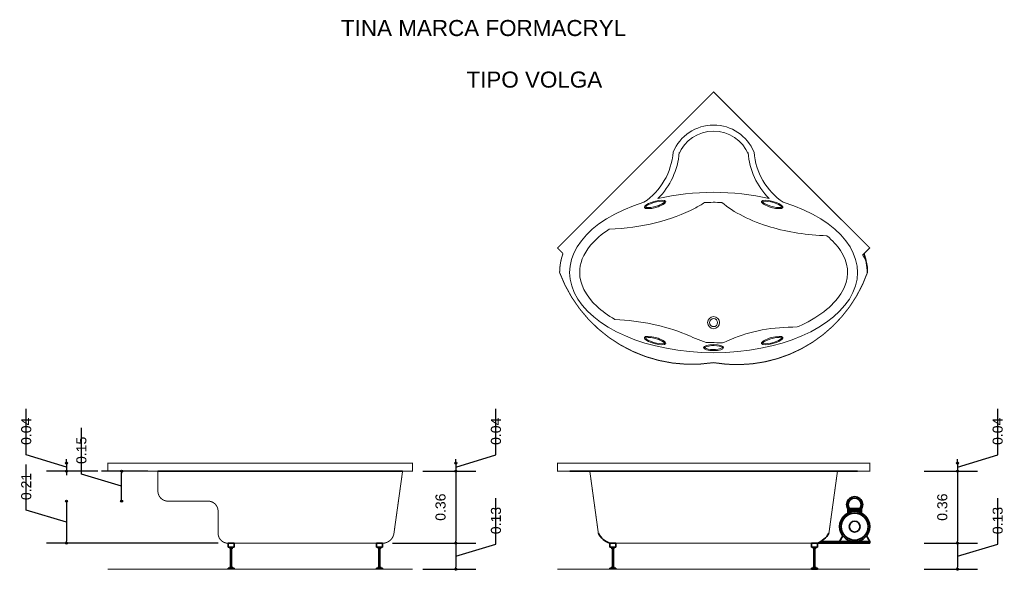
# Model space of a CAD drawing. Extents: x 163.46 to 168.37, y 181.65 to 184.4.
import ezdxf

# ---------------------------------------------------------------- set-up
doc = ezdxf.new("R2010")
doc.units = 0
doc.header["$MEASUREMENT"] = 0
doc.layers.add('CONTORNO', color=170, linetype='Continuous', lineweight=15)
for name, color, linetype, lineweight, plot in [('cotas', 3, 'Continuous', 13, False), ('muebles', 2, 'Continuous', 18, False), ('rotulos', 1, 'Continuous', 25, False), ('TRAZO', 7, 'Continuous', 35, False)]:
    doc.layers.add(name, color=color, linetype=linetype, lineweight=lineweight, plot=plot)
doc.styles.add('cotas', font='ARIAL.TTF')
doc.styles.add('rotulo', font='swissko.ttf')
doc.dimstyles.new('ISO-25', dxfattribs={"dimtxt": 2.4, "dimasz": 1, "dimexe": 1.25, "dimexo": 0.625, "dimtad": 1, "dimrnd": 0.0215, "dimtxsty": 'cotas', "dimblk": 'ORIGIN2', "dimcen": 1, "dimazin": 0, "dimtfac": 1, "dimtmove": 0, "dimatfit": 3, "dimldrblk": 'ORIGIN2', "dimfxl": 0, "dimlwe": 0, "dimarcsym": 0})

# ---------------------------------------------------------------- blocks, each defined once
blk = doc.blocks.new('_Origin2')
at = {"color": 0, "lineweight": -2}
blk.add_line((-0.5, 0), (-1, 0), dxfattribs=at)
for radius in [0.5, 0.25]:
    blk.add_circle((0, 0), radius, dxfattribs=at)
blk = doc.blocks.new('*D3')
at = {"color": 0, "linetype": 'ByBlock'}
for p, q in [((163.7666, 182.1331), (163.7666, 182.3634)), ((163.9671, 182.0729), (163.7666, 182.1331)), ((164.0979, 182.1479), (163.8671, 182.1479)), ((163.9671, 182.0079), (163.9671, 182.1379))]:
    blk.add_line(p, q, dxfattribs=at)
at = {"layer": 'Defpoints', "color": 0, "linetype": 'ByBlock'}
for p in [(163.9671, 182.1479), (164.1479, 182.1479), (164.1979, 181.9979)]:
    blk.add_point(p, dxfattribs=at)
at = {"color": 0, "linetype": 'ByBlock', "xscale": 0.01, "yscale": 0.01, "zscale": 0.01}
for p, rotation in [((163.9671, 182.1479), 90), ((163.9671, 181.9979), 270)]:
    blk.add_blockref('_Origin2', p, dxfattribs=dict(at, rotation=rotation))
at = {"color": 0, "linetype": 'ByBlock', "insert": (163.7666, 182.1831), "char_height": 0.05, "attachment_point": 4, "rotation": 90, "style": 'cotas'}
blk.add_mtext('0.15', dxfattribs=at)
blk = doc.blocks.new('*D2')
at = {"color": 0, "linetype": 'ByBlock'}
for p, q in [((163.4916, 182.2281), (163.4916, 182.4578)), ((163.6921, 182.1679), (163.4916, 182.2281)), ((163.6921, 182.1979), (163.6921, 182.2079)), ((163.6921, 182.1879), (163.6921, 182.1479)), ((163.6921, 182.1879), (163.6921, 182.1479)), ((163.8479, 182.1479), (163.5921, 182.1479)), ((163.6921, 182.1379), (163.6921, 182.1279))]:
    blk.add_line(p, q, dxfattribs=at)
at = {"layer": 'Defpoints', "color": 0, "linetype": 'ByBlock'}
for p in [(163.8979, 182.1879), (163.6921, 182.1479), (163.8979, 182.1479)]:
    blk.add_point(p, dxfattribs=at)
at = {"color": 0, "linetype": 'ByBlock', "xscale": 0.01, "yscale": 0.01, "zscale": 0.01}
for p, rotation in [((163.6921, 182.1879), 270), ((163.6921, 182.1479), 90)]:
    blk.add_blockref('_Origin2', p, dxfattribs=dict(at, rotation=rotation))
at = {"color": 0, "linetype": 'ByBlock', "insert": (163.4916, 182.2781), "char_height": 0.05, "attachment_point": 4, "rotation": 90, "style": 'cotas'}
blk.add_mtext('0.04', dxfattribs=at)
blk = doc.blocks.new('*D1')
at = {"color": 0, "linetype": 'ByBlock'}
for p, q in [((163.4916, 181.9531), (163.4916, 182.1809)), ((163.6921, 181.9879), (163.6921, 181.7979)), ((163.6921, 181.8929), (163.4916, 181.9531)), ((164.4479, 181.7879), (163.5921, 181.7879))]:
    blk.add_line(p, q, dxfattribs=at)
at = {"layer": 'Defpoints', "color": 0, "linetype": 'ByBlock'}
for p in [(164.1979, 181.9979), (163.6921, 181.7879), (164.4979, 181.7879)]:
    blk.add_point(p, dxfattribs=at)
at = {"color": 0, "linetype": 'ByBlock', "xscale": 0.01, "yscale": 0.01, "zscale": 0.01}
for p, rotation in [((163.6921, 181.9979), 90), ((163.6921, 181.7879), 270)]:
    blk.add_blockref('_Origin2', p, dxfattribs=dict(at, rotation=rotation))
at = {"color": 0, "linetype": 'ByBlock', "insert": (163.4916, 182.0031), "char_height": 0.05, "attachment_point": 4, "rotation": 90, "style": 'cotas'}
blk.add_mtext('0.21', dxfattribs=at)
blk = doc.blocks.new('*D9')
at = {"color": 0, "linetype": 'ByBlock'}
for p, q in [((168.3349, 182.2281), (168.3349, 182.4578)), ((168.1344, 182.1679), (168.3349, 182.2281)), ((168.1344, 182.1979), (168.1344, 182.2079)), ((168.1344, 182.1879), (168.1344, 182.1479)), ((168.1344, 182.1879), (168.1344, 182.1479)), ((167.969, 182.1479), (168.2344, 182.1479)), ((168.1344, 182.1379), (168.1344, 182.1279))]:
    blk.add_line(p, q, dxfattribs=at)
at = {"layer": 'Defpoints', "color": 0, "linetype": 'ByBlock'}
for p in [(167.919, 182.1879), (167.919, 182.1479), (168.1344, 182.1479)]:
    blk.add_point(p, dxfattribs=at)
at = {"color": 0, "linetype": 'ByBlock', "xscale": 0.01, "yscale": 0.01, "zscale": 0.01}
for p, rotation in [((168.1344, 182.1879), 270), ((168.1344, 182.1479), 90)]:
    blk.add_blockref('_Origin2', p, dxfattribs=dict(at, rotation=rotation))
at = {"color": 0, "linetype": 'ByBlock', "insert": (168.3349, 182.2781), "char_height": 0.05, "attachment_point": 4, "rotation": 90, "style": 'cotas'}
blk.add_mtext('0.04', dxfattribs=at)
blk = doc.blocks.new('*D8')
at = {"color": 0, "linetype": 'ByBlock'}
for p, q in [((168.1344, 182.1379), (168.1344, 181.7979)), ((167.969, 181.7879), (168.2344, 181.7879))]:
    blk.add_line(p, q, dxfattribs=at)
at = {"layer": 'Defpoints', "color": 0, "linetype": 'ByBlock'}
for p in [(167.919, 182.1479), (167.919, 181.7879), (168.1344, 181.7879)]:
    blk.add_point(p, dxfattribs=at)
at = {"color": 0, "linetype": 'ByBlock', "xscale": 0.01, "yscale": 0.01, "zscale": 0.01}
for p, rotation in [((168.1344, 182.1479), 90), ((168.1344, 181.7879), 270)]:
    blk.add_blockref('_Origin2', p, dxfattribs=dict(at, rotation=rotation))
at = {"color": 0, "linetype": 'ByBlock', "insert": (168.0589, 181.9679), "char_height": 0.05, "attachment_point": 5, "rotation": 90, "style": 'cotas'}
blk.add_mtext('0.36', dxfattribs=at)
blk = doc.blocks.new('*D7')
at = {"color": 0, "linetype": 'ByBlock'}
for p, q in [((168.335, 181.7831), (168.335, 182.013)), ((168.1344, 181.7229), (168.335, 181.7831)), ((168.1344, 181.7779), (168.1344, 181.6679)), ((167.969, 181.6579), (168.2344, 181.6579))]:
    blk.add_line(p, q, dxfattribs=at)
at = {"layer": 'Defpoints', "color": 0, "linetype": 'ByBlock'}
for p in [(167.919, 181.7879), (167.919, 181.6579), (168.1344, 181.6579)]:
    blk.add_point(p, dxfattribs=at)
at = {"color": 0, "linetype": 'ByBlock', "xscale": 0.01, "yscale": 0.01, "zscale": 0.01}
for p, rotation in [((168.1344, 181.7879), 90), ((168.1344, 181.6579), 270)]:
    blk.add_blockref('_Origin2', p, dxfattribs=dict(at, rotation=rotation))
at = {"color": 0, "linetype": 'ByBlock', "insert": (168.335, 181.8331), "char_height": 0.05, "attachment_point": 4, "rotation": 90, "style": 'cotas'}
blk.add_mtext('0.13', dxfattribs=at)
blk = doc.blocks.new('*D6')
at = {"color": 0, "linetype": 'ByBlock'}
for p, q in [((165.8334, 182.2281), (165.8334, 182.4578)), ((165.6328, 182.1679), (165.8334, 182.2281)), ((165.6328, 182.1979), (165.6328, 182.2079)), ((165.6328, 182.1879), (165.6328, 182.1479)), ((165.6328, 182.1879), (165.6328, 182.1479)), ((165.4679, 182.1479), (165.7328, 182.1479)), ((165.6328, 182.1379), (165.6328, 182.1279))]:
    blk.add_line(p, q, dxfattribs=at)
at = {"layer": 'Defpoints', "color": 0, "linetype": 'ByBlock'}
for p in [(165.4179, 182.1879), (165.4179, 182.1479), (165.6328, 182.1479)]:
    blk.add_point(p, dxfattribs=at)
at = {"color": 0, "linetype": 'ByBlock', "xscale": 0.01, "yscale": 0.01, "zscale": 0.01}
for p, rotation in [((165.6328, 182.1879), 270), ((165.6328, 182.1479), 90)]:
    blk.add_blockref('_Origin2', p, dxfattribs=dict(at, rotation=rotation))
at = {"color": 0, "linetype": 'ByBlock', "insert": (165.8334, 182.2781), "char_height": 0.05, "attachment_point": 4, "rotation": 90, "style": 'cotas'}
blk.add_mtext('0.04', dxfattribs=at)
blk = doc.blocks.new('*D5')
at = {"color": 0, "linetype": 'ByBlock'}
for p, q in [((165.6328, 182.1379), (165.6328, 181.7979)), ((165.3174, 181.7879), (165.7328, 181.7879))]:
    blk.add_line(p, q, dxfattribs=at)
at = {"layer": 'Defpoints', "color": 0, "linetype": 'ByBlock'}
for p in [(165.4179, 182.1479), (165.2674, 181.7879), (165.6328, 181.7879)]:
    blk.add_point(p, dxfattribs=at)
at = {"color": 0, "linetype": 'ByBlock', "xscale": 0.01, "yscale": 0.01, "zscale": 0.01}
for p, rotation in [((165.6328, 182.1479), 90), ((165.6328, 181.7879), 270)]:
    blk.add_blockref('_Origin2', p, dxfattribs=dict(at, rotation=rotation))
at = {"color": 0, "linetype": 'ByBlock', "insert": (165.5573, 181.9679), "char_height": 0.05, "attachment_point": 5, "rotation": 90, "style": 'cotas'}
blk.add_mtext('0.36', dxfattribs=at)
blk = doc.blocks.new('*D4')
at = {"color": 0, "linetype": 'ByBlock'}
for p, q in [((165.8334, 181.7831), (165.8334, 182.013)), ((165.6328, 181.7229), (165.8334, 181.7831)), ((165.6328, 181.7779), (165.6328, 181.6679)), ((165.4679, 181.6579), (165.7328, 181.6579))]:
    blk.add_line(p, q, dxfattribs=at)
at = {"layer": 'Defpoints', "color": 0, "linetype": 'ByBlock'}
for p in [(165.2674, 181.7879), (165.4179, 181.6579), (165.6328, 181.6579)]:
    blk.add_point(p, dxfattribs=at)
at = {"color": 0, "linetype": 'ByBlock', "xscale": 0.01, "yscale": 0.01, "zscale": 0.01}
for p, rotation in [((165.6328, 181.7879), 90), ((165.6328, 181.6579), 270)]:
    blk.add_blockref('_Origin2', p, dxfattribs=dict(at, rotation=rotation))
at = {"color": 0, "linetype": 'ByBlock', "insert": (165.8334, 181.8331), "char_height": 0.05, "attachment_point": 4, "rotation": 90, "style": 'cotas'}
blk.add_mtext('0.13', dxfattribs=at)

msp = doc.modelspace()

# ---------------------------------------------------------------- linework, layer by layer
at = {"layer": 'CONTORNO'}
for p, q in [((163.8979, 181.6579), (165.4179, 181.6579)), ((167.6967, 181.6579), (166.1401, 181.6579))]:
    msp.add_line(p, q, dxfattribs=at)
at = {"layer": 'CONTORNO', "const_width": 0.005}
for points in [[(167.6613, 183.2249), (167.6967, 183.2602), (166.9184, 184.0385), (166.1401, 183.2602), (166.1676, 183.2328, 0.087661), (166.1507, 183.1379, 0.356549), (166.9183, 182.6885, 0.365459), (167.6854, 183.1379, 0.193299), (167.6613, 183.2249, 0.373057)], [(165.3679, 182.1479), (165.4179, 182.1479), (165.4179, 182.1879), (163.8979, 182.1879), (163.8979, 182.1479), (164.1479, 182.1479), (164.1479, 182.0479, 0.414214), (164.1979, 181.9979), (164.3979, 181.9979)], [(167.4934, 181.8379), (167.5361, 182.1479), (167.6967, 182.1479), (167.6967, 182.1879), (166.1401, 182.1879), (166.1401, 182.1479), (166.3011, 182.1479), (166.3438, 181.8379, 0.197712), (166.4012, 181.7879), (167.4361, 181.7879, 0.154051), (167.4934, 181.8379, 5.6429)], [(164.4479, 181.8379, 0.414214), (164.4979, 181.7879), (165.2674, 181.7879, 0.374346), (165.3248, 181.8379), (165.3679, 182.1479)], [(164.3979, 181.9979, -0.414214), (164.4479, 181.9479), (164.4479, 181.8379)]]:
    msp.add_lwpolyline(points, format="xyb", dxfattribs=at)
at = {"layer": 'muebles'}
for radius in [0.03, 0.02]:
    msp.add_circle((166.9184, 182.8879), radius, dxfattribs=at)
for centre, radius, start, end in [((166.9184, 183.6557), 0.2177, 22.208, 157.792), ((166.9184, 183.6557), 0.1877, 22.208, 157.792), ((166.3849, 183.7641), 0.333, 303.9681, 355.4961), ((166.3849, 183.7641), 0.363, 314.8702, 355.4961), ((167.4519, 183.7641), 0.363, 184.5039, 225.1298), ((167.4519, 183.7641), 0.333, 184.5039, 236.0319)]:
    msp.add_arc(centre, radius, start, end, dxfattribs=at)
for start_param, end_param in [(4.31551, 5.109268), (5.217749, 10.490214)]:
    msp.add_ellipse((166.9184, 183.1379), major_axis=(-0.7177, 0), ratio=0.557326, start_param=start_param, end_param=end_param, dxfattribs=at)
at = {"layer": 'muebles', "extrusion": (0, 0, -1)}
for centre, major_axis in [((166.6266, 183.4776), (-0.0529, -0.0151)), ((167.2102, 182.7983), (0.0529, 0.0151))]:
    msp.add_ellipse(centre, major_axis=major_axis, ratio=0.283384, dxfattribs=at)
at = {"layer": 'muebles'}
for centre, major_axis, ratio in [((167.2102, 183.4776), (0.0529, -0.0151), 0.283384), ((166.6266, 182.7983), (-0.0529, 0.0151), 0.283384), ((166.9184, 182.7635), (-0.05, 0), 0.301594)]:
    msp.add_ellipse(centre, major_axis=major_axis, ratio=ratio, dxfattribs=at)
for points, knots in [([(166.3983, 183.3543), (166.5575, 183.3602), (166.712, 183.3984), (166.8416, 183.467), (166.8582, 183.4768), (166.8736, 183.4871)], [7.9195764, 7.9195764, 7.9195764, 7.9195764, 8.6133855, 8.6133855, 8.7230734, 8.7230734, 8.7230734, 8.7230734]), ([(166.5786, 183.4638), (166.5787, 183.4645), (166.581, 183.4679), (166.596, 183.4783), (166.6151, 183.4861), (166.6544, 183.4951), (166.6736, 183.4924), (166.6747, 183.4913)], [0.156791, 0.156791, 0.156791, 0.156791, 0.693145, 0.693145, 1.757455, 1.757455, 2.984801, 2.984801, 2.984801, 2.984801]), ([(166.6747, 183.4913), (166.6746, 183.4906), (166.6722, 183.4872), (166.6573, 183.4768), (166.6381, 183.4691), (166.5989, 183.4601), (166.5797, 183.4627), (166.5786, 183.4638)], [3.298384, 3.298384, 3.298384, 3.298384, 3.834738, 3.834738, 4.899048, 4.899048, 6.126394, 6.126394, 6.126394, 6.126394]), ([(166.959, 183.4873), (166.9587, 183.4873), (166.9585, 183.4873), (166.93, 183.4882), (166.9017, 183.4881), (166.8736, 183.4871)], [10.9366792, 10.9366792, 10.9366792, 10.9366792, 10.9378944, 10.9378944, 11.060634, 11.060634, 11.060634, 11.060634]), ([(166.959, 183.4873), (167.0182, 183.4378), (167.1031, 183.3942), (167.289, 183.3393), (167.3856, 183.3243), (167.4836, 183.321)], [6.8693756, 6.8693756, 6.8693756, 6.8693756, 7.3671738, 7.3671738, 7.7943209, 7.7943209, 7.7943209, 7.7943209]), ([(167.2583, 183.4638), (167.2581, 183.4645), (167.2558, 183.4679), (167.2409, 183.4783), (167.2217, 183.4861), (167.1824, 183.4951), (167.1632, 183.4924), (167.1621, 183.4913)], [0.156791, 0.156791, 0.156791, 0.156791, 0.693145, 0.693145, 1.757455, 1.757455, 2.984801, 2.984801, 2.984801, 2.984801]), ([(167.1621, 183.4913), (167.1623, 183.4906), (167.1646, 183.4872), (167.1795, 183.4768), (167.1987, 183.4691), (167.2379, 183.4601), (167.2572, 183.4627), (167.2583, 183.4638)], [3.298384, 3.298384, 3.298384, 3.298384, 3.834738, 3.834738, 4.899048, 4.899048, 6.126394, 6.126394, 6.126394, 6.126394]), ([(166.3983, 183.3543), (166.3601, 183.3292), (166.3286, 183.3018), (166.2678, 183.2285), (166.2507, 183.1827), (166.2507, 183.1379), (166.2507, 183.0819), (166.2781, 183.0233), (166.3621, 182.9456), (166.3921, 182.9239), (166.4264, 182.904)], [5.581003, 5.581003, 5.581003, 5.581003, 5.850848, 5.850848, 6.283185, 6.283185, 6.283185, 6.82518, 6.82518, 7.049297, 7.049297, 7.049297, 7.049297]), ([(167.3351, 182.8664), (167.354, 182.8744), (167.3721, 182.883), (167.4829, 182.9416), (167.5454, 183.005), (167.5968, 183.1271), (167.5908, 183.1867), (167.5343, 183.2728), (167.5117, 183.2975), (167.4836, 183.321)], [8.507458, 8.507458, 8.507458, 8.507458, 8.613385, 8.613385, 9.194513, 9.194513, 9.77564, 9.77564, 10.011478, 10.011478, 10.011478, 10.011478]), ([(166.8813, 182.7886), (166.8447, 182.8006), (166.8097, 182.8173), (166.678, 182.8718), (166.5539, 182.8981), (166.4264, 182.904)], [3.901256, 3.901256, 3.901256, 3.901256, 4.0735818, 4.0735818, 4.6301487, 4.6301487, 4.6301487, 4.6301487]), ([(167.3351, 182.8664), (167.2169, 182.8657), (167.0991, 182.8478), (166.9849, 182.7955), (166.9759, 182.7914), (166.9636, 182.788)], [4.7217402, 4.7217402, 4.7217402, 4.7217402, 5.2358363, 5.2358363, 5.3439854, 5.3439854, 5.3439854, 5.3439854]), ([(166.6747, 182.7846), (166.6746, 182.7852), (166.6722, 182.7887), (166.6573, 182.799), (166.6381, 182.8068), (166.5989, 182.8158), (166.5797, 182.8132), (166.5786, 182.812)], [3.298384, 3.298384, 3.298384, 3.298384, 3.834738, 3.834738, 4.899048, 4.899048, 6.126394, 6.126394, 6.126394, 6.126394]), ([(166.5786, 182.812), (166.5787, 182.8114), (166.581, 182.8079), (166.596, 182.7976), (166.6151, 182.7898), (166.6544, 182.7808), (166.6736, 182.7835), (166.6747, 182.7846)], [0.156791, 0.156791, 0.156791, 0.156791, 0.693145, 0.693145, 1.757455, 1.757455, 2.984801, 2.984801, 2.984801, 2.984801]), ([(167.1621, 182.7846), (167.1623, 182.7852), (167.1646, 182.7887), (167.1795, 182.799), (167.1987, 182.8068), (167.2379, 182.8158), (167.2572, 182.8132), (167.2583, 182.812)], [3.298384, 3.298384, 3.298384, 3.298384, 3.834738, 3.834738, 4.899048, 4.899048, 6.126394, 6.126394, 6.126394, 6.126394]), ([(167.2583, 182.812), (167.2581, 182.8114), (167.2558, 182.8079), (167.2409, 182.7976), (167.2217, 182.7898), (167.1824, 182.7808), (167.1632, 182.7835), (167.1621, 182.7846)], [0.156791, 0.156791, 0.156791, 0.156791, 0.693145, 0.693145, 1.757455, 1.757455, 2.984801, 2.984801, 2.984801, 2.984801]), ([(166.9634, 182.7635), (166.9632, 182.7639), (166.9605, 182.7665), (166.9448, 182.7722), (166.9257, 182.7743), (166.8893, 182.772), (166.8739, 182.7645), (166.8734, 182.7635)], [3.286439, 3.286439, 3.286439, 3.286439, 3.834364, 3.834364, 4.916133, 4.916133, 6.138339, 6.138339, 6.138339, 6.138339]), ([(166.8734, 182.7635), (166.8737, 182.763), (166.8764, 182.7604), (166.8921, 182.7547), (166.9111, 182.7526), (166.9475, 182.7549), (166.9629, 182.7624), (166.9634, 182.7635)], [0.144846, 0.144846, 0.144846, 0.144846, 0.692772, 0.692772, 1.77454, 1.77454, 2.996746, 2.996746, 2.996746, 2.996746])]:
    msp.add_open_spline(points, degree=3, knots=knots, dxfattribs=at)
msp.add_open_spline([(166.8813, 182.7886), (166.8964, 182.7883), (166.9191, 182.788), (166.9636, 182.788)], degree=3, dxfattribs=at)
at = {"layer": 'rotulos'}
msp.add_open_spline([(167.6854, 183.1379), (167.6853, 183.1698), (167.6797, 183.2018), (167.669, 183.2326)], degree=3, dxfattribs=at)
at = {"layer": 'TRAZO'}
for p, q in [((167.6967, 183.2602), (167.6613, 183.2249)), ((164.1479, 182.1479), (165.3679, 182.1479)), ((166.2011, 182.1479), (167.6361, 182.1479)), ((167.587, 181.9604), (167.6563, 181.9604)), ((167.587, 181.9604), (167.587, 181.9375)), ((167.5933, 181.9604), (167.5933, 181.9403)), ((167.5933, 181.9604), (167.5933, 181.9403)), ((167.5993, 181.9604), (167.5993, 181.9425)), ((167.6053, 181.9604), (167.6053, 181.9441)), ((167.6113, 181.9604), (167.6113, 181.9452)), ((167.6173, 181.9604), (167.6173, 181.9458)), ((167.6173, 181.9604), (167.6173, 181.9458)), ((167.6233, 181.9604), (167.6233, 181.9459)), ((167.6293, 181.9604), (167.6293, 181.9456)), ((167.6353, 181.9604), (167.6353, 181.9447)), ((167.6413, 181.9604), (167.6413, 181.9433)), ((167.6473, 181.9604), (167.6473, 181.9414)), ((167.6533, 181.9604), (167.6533, 181.9389)), ((167.6563, 181.9604), (167.6563, 181.9375)), ((164.5279, 181.7879), (164.4979, 181.7879)), ((164.4979, 181.7679), (164.4979, 181.7879)), ((164.5279, 181.7679), (164.5279, 181.7879)), ((165.2674, 181.7879), (165.2374, 181.7879)), ((165.2374, 181.7679), (165.2374, 181.7879)), ((165.2674, 181.7679), (165.2674, 181.7879)), ((166.4312, 181.7879), (166.4012, 181.7879)), ((166.4012, 181.7679), (166.4012, 181.7879)), ((166.4312, 181.7679), (166.4312, 181.7879)), ((167.4361, 181.7879), (167.4061, 181.7879)), ((167.4061, 181.7679), (167.4061, 181.7879)), ((167.4361, 181.7879), (167.6967, 181.7879)), ((167.4361, 181.7679), (167.4361, 181.7879)), ((167.4515, 181.7959), (167.6967, 181.7959)), ((167.5467, 181.7959), (167.5622, 181.8253)), ((167.5467, 181.7959), (167.5467, 181.7879)), ((167.6967, 181.7959), (167.6812, 181.8253)), ((167.6967, 181.7959), (167.6967, 181.7879)), ((164.5279, 181.7679), (164.4979, 181.7679)), ((164.5079, 181.7599), (164.5079, 181.7679)), ((164.5179, 181.7599), (164.5079, 181.7599)), ((164.5104, 181.6709), (164.5104, 181.7599)), ((164.5154, 181.6709), (164.5154, 181.7599)), ((164.5179, 181.7599), (164.5179, 181.7679)), ((165.2674, 181.7679), (165.2374, 181.7679)), ((165.2474, 181.7599), (165.2474, 181.7679)), ((165.2574, 181.7599), (165.2474, 181.7599)), ((165.2499, 181.6709), (165.2499, 181.7599)), ((165.2549, 181.6709), (165.2549, 181.7599)), ((165.2574, 181.7599), (165.2574, 181.7679)), ((166.4312, 181.7679), (166.4012, 181.7679)), ((166.4112, 181.7599), (166.4112, 181.7679)), ((166.4212, 181.7599), (166.4112, 181.7599)), ((166.4137, 181.6709), (166.4137, 181.7599)), ((166.4187, 181.6709), (166.4187, 181.7599)), ((166.4212, 181.7599), (166.4212, 181.7679)), ((167.4361, 181.7679), (167.4061, 181.7679)), ((167.4161, 181.7599), (167.4161, 181.7679)), ((167.4261, 181.7599), (167.4161, 181.7599)), ((167.4186, 181.6709), (167.4186, 181.7599)), ((167.4236, 181.6709), (167.4236, 181.7599)), ((167.4261, 181.7599), (167.4261, 181.7679)), ((164.4979, 181.6579), (164.4979, 181.6629)), ((164.5279, 181.6629), (164.4979, 181.6629)), ((164.5179, 181.6709), (164.5079, 181.6709)), ((164.5079, 181.6629), (164.5079, 181.6709)), ((164.5179, 181.6629), (164.5179, 181.6709)), ((164.5279, 181.6579), (164.5279, 181.6629)), ((165.2374, 181.6579), (165.2374, 181.6629)), ((165.2674, 181.6629), (165.2374, 181.6629)), ((165.2574, 181.6709), (165.2474, 181.6709)), ((165.2474, 181.6629), (165.2474, 181.6709)), ((165.2574, 181.6629), (165.2574, 181.6709)), ((165.2674, 181.6579), (165.2674, 181.6629)), ((166.4012, 181.6579), (166.4012, 181.6629)), ((166.4312, 181.6629), (166.4012, 181.6629)), ((166.4212, 181.6709), (166.4112, 181.6709)), ((166.4112, 181.6629), (166.4112, 181.6709)), ((166.4212, 181.6629), (166.4212, 181.6709)), ((166.4312, 181.6579), (166.4312, 181.6629)), ((167.4061, 181.6579), (167.4061, 181.6629)), ((167.4361, 181.6629), (167.4061, 181.6629)), ((167.4361, 181.6579), (167.4061, 181.6579)), ((167.4261, 181.6709), (167.4161, 181.6709)), ((167.4161, 181.6629), (167.4161, 181.6709)), ((167.4261, 181.6629), (167.4261, 181.6709)), ((167.4361, 181.6579), (167.4361, 181.6629))]:
    msp.add_line(p, q, dxfattribs=at)
for radius in [0.075, 0.067, 0.027]:
    msp.add_circle((167.6217, 181.8709), radius, dxfattribs=at)
for centre, radius, start, end in [((167.6217, 181.9804), 0.04, 330, 210), ((167.6217, 181.9804), 0.032, 321.3178, 218.6822), ((166.4332, 181.8826), 0.1, 206.5547, 251.29), ((167.3856, 181.9038), 0.1264, 293.5654, 328.596)]:
    msp.add_arc(centre, radius, start, end, dxfattribs=at)

# ---------------------------------------------------------------- texts
at = {"layer": 'rotulos', "style": 'rotulo'}
for s, p in [('TINA MARCA FORMACRYL', (165.0606, 184.3172)), ('TIPO VOLGA', (165.6862, 184.0599))]:
    msp.add_text(s, height=0.08, dxfattribs=at).set_placement(p)

# ---------------------------------------------------------------- dimensions: what is measured, and where the dimension line sits
at = {"layer": 'cotas'}
for base, p1, p2, picture, middle in [((163.6921, 182.1479), (163.8979, 182.1879), (163.8979, 182.1479), '*D2', (163.4916, 182.2781)), ((165.6328, 182.1479), (165.4179, 182.1879), (165.4179, 182.1479), '*D6', (165.8334, 182.2781)), ((168.1344, 182.1479), (167.919, 182.1879), (167.919, 182.1479), '*D9', (168.3349, 182.2781)), ((163.9671, 182.1479), (164.1979, 181.9979), (164.1479, 182.1479), '*D3', (163.7666, 182.1831)), ((163.6921, 181.7879), (164.1979, 181.9979), (164.4979, 181.7879), '*D1', (163.4916, 182.0031)), ((165.6328, 181.7879), (165.4179, 182.1479), (165.2674, 181.7879), '*D5', (165.5573, 181.9679)), ((168.1344, 181.7879), (167.919, 182.1479), (167.919, 181.7879), '*D8', (168.0589, 181.9679)), ((165.6328, 181.6579), (165.2674, 181.7879), (165.4179, 181.6579), '*D4', (165.8334, 181.8331)), ((168.1344, 181.6579), (167.919, 181.7879), (167.919, 181.6579), '*D7', (168.335, 181.8331))]:
    dim = msp.add_linear_dim(base=base, p1=p1, p2=p2, angle=90, dimstyle='ISO-25', override={"dimtxt": 0.05, "dimasz": 0.01, "dimexe": 0.1, "dimexo": 0.05, "dimgap": 0.05, "dimrnd": 0.0005, "dimzin": 1, "dimblk1": 'Origin2', "dimblk2": 'Origin2', "dimsah": 1, "dimse1": 1, "dimtmove": 1}, dxfattribs=at)
    dim.commit()
    dim.dimension.update_dxf_attribs({"geometry": picture, "text_midpoint": middle})

doc.saveas('drawing.dxf')
